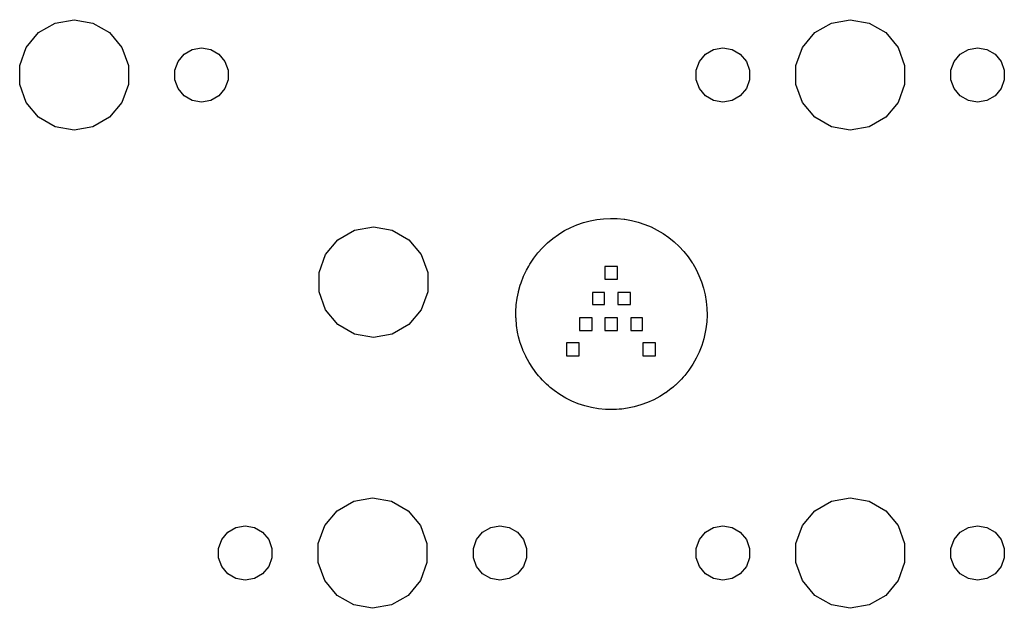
# Model space of a CAD drawing. Extents: x 50 to 349, y -142 to -48.
# Tile 9 of 10: x 310 to 349, y -117 to -93. Entities that reach past the tile are written whole.
import ezdxf

# ---------------------------------------------------------------- set-up
doc = ezdxf.new("R2010")
doc.units = 0
doc.header["$MEASUREMENT"] = 0
doc.layers.add('BLACK', color=7, linetype='CONTINUOUS')

msp = doc.modelspace()

# ---------------------------------------------------------------- linework, layer by layer
at = {"layer": 'Black'}
for p, q in [((311.191, -93.1805), (311.944, -93.0477)), ((311.944, -93.0477), (312.697, -93.1805)), ((342.147, -93.1805), (342.9, -93.0477)), ((342.9, -93.0477), (343.653, -93.1805)), ((310.528, -93.563), (311.191, -93.1805)), ((312.697, -93.1805), (313.359, -93.563)), ((341.484, -93.563), (342.147, -93.1805)), ((343.653, -93.1805), (344.316, -93.563)), ((310.037, -94.1489), (310.528, -93.563)), ((313.359, -93.563), (313.851, -94.1489)), ((340.993, -94.1489), (341.484, -93.563)), ((344.316, -93.563), (344.807, -94.1489)), ((309.775, -94.8676), (310.037, -94.1489)), ((313.851, -94.1489), (314.113, -94.8676)), ((316.33, -94.4234), (316.655, -94.236)), ((316.655, -94.236), (317.024, -94.1709)), ((317.024, -94.1709), (317.393, -94.236)), ((317.393, -94.236), (317.717, -94.4234)), ((337.126, -94.4234), (337.451, -94.236)), ((337.451, -94.236), (337.82, -94.1709)), ((337.82, -94.1709), (338.189, -94.236)), ((338.189, -94.236), (338.514, -94.4234)), ((340.731, -94.8676), (340.993, -94.1489)), ((344.807, -94.1489), (345.069, -94.8676)), ((347.286, -94.4234), (347.611, -94.236)), ((347.611, -94.236), (347.98, -94.1709)), ((347.98, -94.1709), (348.349, -94.236)), ((348.349, -94.236), (348.674, -94.4234)), ((316.089, -94.7104), (316.33, -94.4234)), ((317.717, -94.4234), (317.958, -94.7104)), ((336.885, -94.7104), (337.126, -94.4234)), ((338.514, -94.4234), (338.755, -94.7104)), ((347.045, -94.7104), (347.286, -94.4234)), ((348.674, -94.4234), (348.915, -94.7104)), ((309.775, -95.6324), (309.775, -94.8676)), ((314.113, -94.8676), (314.113, -95.6324)), ((315.961, -95.0626), (316.089, -94.7104)), ((317.958, -94.7104), (318.086, -95.0626)), ((336.757, -95.0626), (336.885, -94.7104)), ((338.755, -94.7104), (338.883, -95.0626)), ((340.731, -95.6324), (340.731, -94.8676)), ((345.069, -94.8676), (345.069, -95.6324)), ((346.917, -95.0626), (347.045, -94.7104)), ((348.915, -94.7104), (349.043, -95.0626)), ((315.961, -95.4374), (315.961, -95.0626)), ((318.086, -95.0626), (318.086, -95.4374)), ((336.757, -95.4374), (336.757, -95.0626)), ((338.883, -95.0626), (338.883, -95.4374)), ((346.917, -95.4374), (346.917, -95.0626)), ((349.043, -95.0626), (349.043, -95.4374)), ((310.037, -96.3511), (309.775, -95.6324)), ((314.113, -95.6324), (313.851, -96.3511)), ((316.089, -95.7896), (315.961, -95.4374)), ((316.33, -96.0766), (316.089, -95.7896)), ((317.958, -95.7896), (317.717, -96.0766)), ((318.086, -95.4374), (317.958, -95.7896)), ((336.885, -95.7896), (336.757, -95.4374)), ((337.126, -96.0766), (336.885, -95.7896)), ((338.755, -95.7896), (338.514, -96.0766)), ((338.883, -95.4374), (338.755, -95.7896)), ((340.993, -96.3511), (340.731, -95.6324)), ((345.069, -95.6324), (344.807, -96.3511)), ((347.045, -95.7896), (346.917, -95.4374)), ((347.286, -96.0766), (347.045, -95.7896)), ((348.915, -95.7896), (348.674, -96.0766)), ((349.043, -95.4374), (348.915, -95.7896)), ((316.655, -96.264), (316.33, -96.0766)), ((317.717, -96.0766), (317.393, -96.264)), ((337.451, -96.264), (337.126, -96.0766)), ((338.514, -96.0766), (338.189, -96.264)), ((347.611, -96.264), (347.286, -96.0766)), ((348.674, -96.0766), (348.349, -96.264)), ((310.528, -96.937), (310.037, -96.3511)), ((313.851, -96.3511), (313.359, -96.937)), ((317.024, -96.3291), (316.655, -96.264)), ((317.393, -96.264), (317.024, -96.3291)), ((337.82, -96.3291), (337.451, -96.264)), ((338.189, -96.264), (337.82, -96.3291)), ((341.484, -96.937), (340.993, -96.3511)), ((344.807, -96.3511), (344.316, -96.937)), ((347.98, -96.3291), (347.611, -96.264)), ((348.349, -96.264), (347.98, -96.3291)), ((311.191, -97.3195), (310.528, -96.937)), ((313.359, -96.937), (312.697, -97.3195)), ((342.147, -97.3195), (341.484, -96.937)), ((344.316, -96.937), (343.653, -97.3195)), ((311.944, -97.4523), (311.191, -97.3195)), ((312.697, -97.3195), (311.944, -97.4523)), ((342.9, -97.4523), (342.147, -97.3195)), ((343.653, -97.3195), (342.9, -97.4523)), ((323.129, -101.436), (323.882, -101.303)), ((323.882, -101.303), (324.635, -101.436)), ((331.75, -101.326), (332.001, -101.219)), ((332.001, -101.219), (332.258, -101.13)), ((332.001, -101.219), (332.001, -101.219)), ((332.001, -101.219), (332.001, -101.219)), ((332.258, -101.13), (332.521, -101.06)), ((332.258, -101.13), (332.258, -101.13)), ((332.258, -101.13), (332.258, -101.13)), ((332.521, -101.06), (332.788, -101.009)), ((332.521, -101.06), (332.521, -101.06)), ((332.521, -101.06), (332.521, -101.06)), ((332.788, -101.009), (332.789, -101.009)), ((332.789, -101.009), (333.059, -100.976)), ((332.789, -101.009), (332.789, -101.009)), ((333.059, -100.976), (333.059, -100.976)), ((333.059, -100.976), (333.06, -100.976)), ((333.06, -100.976), (333.332, -100.963)), ((333.332, -100.963), (333.332, -100.963)), ((333.332, -100.963), (333.332, -100.963)), ((333.332, -100.963), (333.605, -100.97)), ((333.605, -100.97), (333.606, -100.97)), ((333.606, -100.97), (333.606, -100.97)), ((333.606, -100.97), (333.879, -100.997)), ((333.879, -100.997), (333.879, -100.997)), ((333.879, -100.997), (333.879, -100.997)), ((333.879, -100.997), (333.904, -101)), ((333.904, -101), (333.904, -101)), ((333.904, -101), (333.904, -101)), ((333.904, -101), (334.179, -101.049)), ((334.179, -101.049), (334.179, -101.049)), ((334.179, -101.049), (334.179, -101.049)), ((334.179, -101.049), (334.447, -101.117)), ((334.447, -101.117), (334.447, -101.117)), ((334.447, -101.117), (334.447, -101.117)), ((334.447, -101.117), (334.708, -101.204)), ((334.708, -101.204), (334.708, -101.204)), ((334.708, -101.204), (334.708, -101.204)), ((334.708, -101.204), (334.96, -101.308)), ((334.96, -101.308), (334.961, -101.308)), ((334.961, -101.308), (334.961, -101.308)), ((334.961, -101.308), (335.204, -101.43)), ((322.466, -101.818), (323.129, -101.436)), ((324.635, -101.436), (325.297, -101.818)), ((331.038, -101.764), (331.263, -101.601)), ((331.263, -101.601), (331.274, -101.594)), ((331.263, -101.601), (331.263, -101.601)), ((331.263, -101.601), (331.263, -101.601)), ((331.274, -101.594), (331.507, -101.451)), ((331.274, -101.594), (331.274, -101.594)), ((331.274, -101.594), (331.274, -101.594)), ((331.507, -101.451), (331.508, -101.451)), ((331.508, -101.451), (331.75, -101.326)), ((331.508, -101.451), (331.508, -101.451)), ((331.75, -101.326), (331.75, -101.326)), ((331.75, -101.326), (331.75, -101.326)), ((335.204, -101.43), (335.204, -101.43)), ((335.204, -101.43), (335.204, -101.43)), ((335.204, -101.43), (335.438, -101.569)), ((335.438, -101.569), (335.438, -101.569)), ((335.438, -101.569), (335.438, -101.569)), ((335.438, -101.569), (335.661, -101.724)), ((321.975, -102.404), (322.466, -101.818)), ((325.297, -101.818), (325.789, -102.404)), ((330.628, -102.134), (330.826, -101.942)), ((330.826, -101.942), (331.038, -101.764)), ((330.826, -101.942), (330.826, -101.942)), ((330.826, -101.942), (330.826, -101.942)), ((331.038, -101.764), (331.038, -101.764)), ((331.038, -101.764), (331.038, -101.764)), ((335.661, -101.724), (335.661, -101.724)), ((335.661, -101.724), (335.661, -101.725)), ((335.661, -101.725), (335.873, -101.896)), ((335.873, -101.896), (335.873, -101.896)), ((335.873, -101.896), (335.873, -101.896)), ((335.873, -101.896), (336.073, -102.083)), ((336.073, -102.083), (336.073, -102.083)), ((336.073, -102.083), (336.073, -102.083)), ((336.073, -102.083), (336.26, -102.285)), ((321.713, -103.123), (321.975, -102.404)), ((325.789, -102.404), (326.051, -103.123)), ((330.276, -102.555), (330.444, -102.339)), ((330.444, -102.338), (330.627, -102.134)), ((330.444, -102.339), (330.444, -102.338)), ((330.444, -102.339), (330.444, -102.339)), ((330.627, -102.134), (330.628, -102.134)), ((330.628, -102.134), (330.628, -102.134)), ((336.26, -102.285), (336.261, -102.285)), ((336.261, -102.285), (336.261, -102.285)), ((336.261, -102.285), (336.434, -102.501)), ((329.989, -103.023), (330.074, -102.873)), ((330.074, -102.873), (330.124, -102.784)), ((330.124, -102.784), (330.276, -102.556)), ((330.124, -102.784), (330.124, -102.784)), ((330.124, -102.784), (330.124, -102.784)), ((330.276, -102.556), (330.276, -102.555)), ((330.276, -102.556), (330.276, -102.556)), ((333.106, -102.88), (333.106, -103.388)), ((333.614, -102.88), (333.106, -102.88)), ((333.614, -103.388), (333.614, -102.88)), ((336.434, -102.501), (336.434, -102.501)), ((336.434, -102.501), (336.434, -102.502)), ((336.434, -102.502), (336.594, -102.732)), ((336.594, -102.732), (336.594, -102.732)), ((336.594, -102.732), (336.594, -102.732)), ((336.594, -102.732), (336.615, -102.766)), ((336.615, -102.766), (336.615, -102.766)), ((336.615, -102.766), (336.615, -102.766)), ((336.615, -102.766), (336.749, -102.998)), ((321.713, -103.887), (321.713, -103.123)), ((326.051, -103.123), (326.051, -103.887)), ((329.771, -103.529), (329.871, -103.272)), ((329.871, -103.271), (329.989, -103.023)), ((329.871, -103.272), (329.871, -103.271)), ((329.871, -103.271), (329.871, -103.271)), ((329.989, -103.023), (329.989, -103.023)), ((329.989, -103.023), (329.989, -103.023)), ((336.749, -102.998), (336.749, -102.998)), ((336.749, -102.998), (336.749, -102.999)), ((336.749, -102.999), (336.866, -103.24)), ((336.866, -103.24), (336.866, -103.241)), ((336.866, -103.241), (336.866, -103.241)), ((336.866, -103.241), (336.964, -103.491)), ((329.669, -103.879), (329.741, -103.62)), ((329.741, -103.62), (329.771, -103.529)), ((329.741, -103.62), (329.741, -103.62)), ((329.741, -103.62), (329.741, -103.62)), ((329.771, -103.529), (329.771, -103.529)), ((329.771, -103.529), (329.771, -103.529)), ((333.106, -103.388), (333.614, -103.388)), ((336.964, -103.491), (336.965, -103.491)), ((336.965, -103.491), (336.965, -103.491)), ((336.965, -103.491), (337.045, -103.748)), ((321.975, -104.606), (321.713, -103.887)), ((326.051, -103.887), (325.789, -104.606)), ((329.616, -104.145), (329.663, -103.91)), ((329.663, -103.91), (329.669, -103.879)), ((329.669, -103.879), (329.669, -103.879)), ((329.669, -103.879), (329.669, -103.879)), ((332.618, -103.916), (332.618, -104.394)), ((333.096, -103.916), (332.618, -103.916)), ((333.096, -104.394), (333.096, -103.916)), ((333.624, -103.916), (333.624, -104.394)), ((334.132, -103.916), (333.624, -103.916)), ((334.132, -104.394), (334.132, -103.916)), ((337.045, -103.748), (337.045, -103.749)), ((337.045, -103.749), (337.046, -103.749)), ((337.046, -103.749), (337.108, -104.011)), ((337.108, -104.011), (337.108, -104.011)), ((337.108, -104.011), (337.108, -104.012)), ((337.108, -104.012), (337.153, -104.278)), ((329.566, -104.687), (329.581, -104.415)), ((329.581, -104.414), (329.616, -104.145)), ((329.581, -104.415), (329.581, -104.414)), ((329.581, -104.415), (329.581, -104.415)), ((329.616, -104.145), (329.616, -104.145)), ((329.616, -104.145), (329.616, -104.145)), ((332.618, -104.394), (333.096, -104.394)), ((333.624, -104.394), (334.132, -104.394)), ((337.153, -104.278), (337.153, -104.278)), ((337.153, -104.278), (337.153, -104.279)), ((337.153, -104.279), (337.179, -104.548)), ((322.466, -105.192), (321.975, -104.606)), ((325.789, -104.606), (325.297, -105.192)), ((329.568, -104.917), (329.566, -104.687)), ((329.566, -104.687), (329.566, -104.687)), ((329.566, -104.687), (329.566, -104.687)), ((337.186, -104.82), (337.173, -105.091)), ((337.179, -104.548), (337.179, -104.548)), ((337.179, -104.548), (337.179, -104.548)), ((337.179, -104.548), (337.186, -104.819)), ((337.186, -104.819), (337.185, -104.819)), ((337.185, -104.819), (337.186, -104.82)), ((323.129, -105.574), (322.466, -105.192)), ((325.297, -105.192), (324.635, -105.574)), ((329.569, -104.959), (329.568, -104.917)), ((329.591, -105.23), (329.569, -104.959)), ((329.569, -104.959), (329.569, -104.959)), ((329.569, -104.959), (329.569, -104.959)), ((329.632, -105.497), (329.591, -105.23)), ((329.591, -105.23), (329.591, -105.23)), ((329.591, -105.23), (329.591, -105.23)), ((332.1, -104.922), (332.1, -105.43)), ((332.608, -104.922), (332.1, -104.922)), ((332.608, -105.43), (332.608, -104.922)), ((333.106, -104.922), (333.106, -105.43)), ((333.614, -104.922), (333.106, -104.922)), ((333.614, -105.43), (333.614, -104.922)), ((334.142, -104.922), (334.142, -105.43)), ((334.62, -104.922), (334.142, -104.922)), ((334.62, -105.43), (334.62, -104.922)), ((337.173, -105.091), (337.142, -105.361)), ((337.173, -105.091), (337.173, -105.091)), ((337.173, -105.091), (337.173, -105.091)), ((323.882, -105.707), (323.129, -105.574)), ((324.635, -105.574), (323.882, -105.707)), ((329.673, -105.684), (329.632, -105.497)), ((329.632, -105.497), (329.632, -105.497)), ((329.632, -105.497), (329.632, -105.497)), ((332.1, -105.43), (332.608, -105.43)), ((333.106, -105.43), (333.614, -105.43)), ((334.142, -105.43), (334.62, -105.43)), ((337.118, -105.497), (337.056, -105.769)), ((337.142, -105.361), (337.118, -105.497)), ((337.118, -105.497), (337.118, -105.497)), ((337.118, -105.497), (337.118, -105.497)), ((337.142, -105.361), (337.142, -105.361)), ((337.142, -105.361), (337.142, -105.361)), ((329.673, -105.685), (329.673, -105.684)), ((329.673, -105.684), (329.673, -105.684)), ((329.741, -105.924), (329.673, -105.685)), ((329.748, -105.95), (329.741, -105.924)), ((329.748, -105.951), (329.748, -105.95)), ((329.748, -105.95), (329.748, -105.95)), ((329.843, -106.209), (329.748, -105.951)), ((331.582, -105.928), (331.582, -106.436)), ((332.09, -105.928), (331.582, -105.928)), ((332.09, -106.436), (332.09, -105.928)), ((334.63, -105.928), (334.63, -106.436)), ((335.138, -105.928), (334.63, -105.928)), ((335.138, -106.436), (335.138, -105.928)), ((337.055, -105.769), (336.974, -106.033)), ((337.056, -105.769), (337.055, -105.769)), ((337.055, -105.769), (337.055, -105.769)), ((329.843, -106.21), (329.843, -106.209)), ((329.956, -106.461), (329.843, -106.21)), ((329.843, -106.21), (329.843, -106.21)), ((336.874, -106.29), (336.755, -106.539)), ((336.974, -106.033), (336.874, -106.29)), ((336.874, -106.29), (336.874, -106.29)), ((336.874, -106.29), (336.874, -106.29)), ((336.974, -106.033), (336.974, -106.033)), ((336.974, -106.033), (336.974, -106.033)), ((329.956, -106.462), (329.956, -106.461)), ((329.956, -106.461), (329.956, -106.461)), ((330.087, -106.704), (329.956, -106.462)), ((330.087, -106.705), (330.087, -106.704)), ((330.087, -106.704), (330.087, -106.704)), ((330.235, -106.938), (330.087, -106.705)), ((331.582, -106.436), (332.09, -106.436)), ((334.63, -106.436), (335.138, -106.436)), ((336.618, -106.779), (336.463, -107.009)), ((336.755, -106.539), (336.618, -106.779)), ((336.618, -106.779), (336.618, -106.779)), ((336.618, -106.779), (336.618, -106.779)), ((336.755, -106.539), (336.755, -106.539)), ((336.755, -106.539), (336.755, -106.539)), ((330.236, -106.938), (330.235, -106.938)), ((330.235, -106.938), (330.235, -106.938)), ((330.401, -107.161), (330.236, -106.938)), ((330.411, -107.173), (330.401, -107.161)), ((330.401, -107.161), (330.401, -107.161)), ((330.401, -107.161), (330.401, -107.161)), ((330.411, -107.174), (330.411, -107.173)), ((330.411, -107.173), (330.411, -107.173)), ((330.472, -107.244), (330.411, -107.174)), ((336.463, -107.01), (336.299, -107.221)), ((336.463, -107.009), (336.463, -107.009)), ((336.463, -107.009), (336.463, -107.01)), ((330.543, -107.322), (330.472, -107.244)), ((330.472, -107.244), (330.472, -107.244)), ((330.472, -107.244), (330.472, -107.244)), ((330.543, -107.323), (330.543, -107.322)), ((330.621, -107.405), (330.543, -107.323)), ((330.543, -107.323), (330.543, -107.323)), ((330.703, -107.488), (330.621, -107.405)), ((330.621, -107.405), (330.621, -107.405)), ((330.621, -107.405), (330.621, -107.405)), ((330.784, -107.567), (330.703, -107.488)), ((330.703, -107.488), (330.703, -107.488)), ((330.703, -107.488), (330.703, -107.488)), ((330.861, -107.639), (330.784, -107.567)), ((330.784, -107.567), (330.784, -107.567)), ((330.784, -107.567), (330.784, -107.567)), ((336.005, -107.529), (335.923, -107.607)), ((336.088, -107.447), (336.005, -107.529)), ((336.005, -107.529), (336.005, -107.529)), ((336.005, -107.529), (336.005, -107.529)), ((336.167, -107.366), (336.088, -107.447)), ((336.088, -107.447), (336.088, -107.447)), ((336.088, -107.447), (336.088, -107.447)), ((336.239, -107.289), (336.167, -107.366)), ((336.167, -107.366), (336.167, -107.366)), ((336.167, -107.366), (336.167, -107.366)), ((336.299, -107.221), (336.239, -107.289)), ((336.239, -107.289), (336.239, -107.289)), ((336.239, -107.289), (336.239, -107.289)), ((336.299, -107.221), (336.299, -107.221)), ((336.299, -107.221), (336.299, -107.221)), ((330.929, -107.699), (330.861, -107.639)), ((330.861, -107.639), (330.861, -107.639)), ((330.861, -107.639), (330.861, -107.639)), ((331.086, -107.823), (330.929, -107.699)), ((330.929, -107.699), (330.929, -107.699)), ((330.929, -107.699), (330.929, -107.699)), ((331.314, -107.982), (331.086, -107.823)), ((331.086, -107.823), (331.086, -107.823)), ((331.086, -107.823), (331.086, -107.823)), ((331.551, -108.123), (331.314, -107.982)), ((331.314, -107.982), (331.314, -107.982)), ((331.314, -107.982), (331.314, -107.982)), ((335.537, -107.915), (335.305, -108.063)), ((335.538, -107.915), (335.537, -107.915)), ((335.761, -107.749), (335.538, -107.915)), ((335.538, -107.915), (335.538, -107.915)), ((335.773, -107.739), (335.761, -107.749)), ((335.761, -107.749), (335.761, -107.749)), ((335.761, -107.749), (335.761, -107.749)), ((335.774, -107.739), (335.773, -107.739)), ((335.773, -107.739), (335.773, -107.739)), ((335.844, -107.678), (335.774, -107.739)), ((335.922, -107.607), (335.844, -107.678)), ((335.844, -107.678), (335.844, -107.678)), ((335.844, -107.678), (335.844, -107.678)), ((335.923, -107.607), (335.922, -107.607)), ((335.923, -107.607), (335.923, -107.607)), ((331.552, -108.123), (331.551, -108.123)), ((331.551, -108.123), (331.551, -108.123)), ((331.797, -108.246), (331.552, -108.123)), ((331.798, -108.246), (331.797, -108.246)), ((332.052, -108.351), (331.798, -108.246)), ((331.798, -108.246), (331.798, -108.246)), ((332.313, -108.437), (332.052, -108.351)), ((332.052, -108.351), (332.052, -108.351)), ((332.052, -108.351), (332.052, -108.351)), ((334.811, -108.307), (334.552, -108.401)), ((335.062, -108.194), (334.811, -108.306)), ((334.811, -108.306), (334.811, -108.307)), ((334.811, -108.307), (334.811, -108.307)), ((335.304, -108.063), (335.062, -108.194)), ((335.062, -108.194), (335.062, -108.194)), ((335.062, -108.194), (335.062, -108.194)), ((335.305, -108.063), (335.304, -108.063)), ((335.304, -108.063), (335.304, -108.063)), ((332.581, -108.504), (332.313, -108.437)), ((332.313, -108.437), (332.313, -108.437)), ((332.313, -108.437), (332.313, -108.437)), ((332.854, -108.551), (332.581, -108.504)), ((332.581, -108.504), (332.581, -108.504)), ((332.581, -108.504), (332.581, -108.504)), ((332.855, -108.551), (332.854, -108.551)), ((333.133, -108.579), (332.855, -108.551)), ((332.855, -108.551), (332.855, -108.551)), ((333.148, -108.58), (333.133, -108.579)), ((333.133, -108.579), (333.133, -108.579)), ((333.133, -108.579), (333.133, -108.579)), ((333.243, -108.584), (333.148, -108.58)), ((333.148, -108.58), (333.148, -108.58)), ((333.148, -108.58), (333.148, -108.58)), ((333.35, -108.585), (333.243, -108.584)), ((333.243, -108.584), (333.243, -108.584)), ((333.243, -108.584), (333.243, -108.584)), ((333.465, -108.583), (333.35, -108.585)), ((333.35, -108.585), (333.35, -108.585)), ((333.35, -108.585), (333.35, -108.585)), ((333.58, -108.578), (333.465, -108.583)), ((333.465, -108.583), (333.465, -108.583)), ((333.465, -108.583), (333.465, -108.583)), ((333.689, -108.572), (333.58, -108.578)), ((333.58, -108.578), (333.58, -108.578)), ((333.58, -108.578), (333.58, -108.578)), ((333.787, -108.563), (333.689, -108.572)), ((333.689, -108.572), (333.689, -108.572)), ((333.689, -108.572), (333.689, -108.572)), ((334.016, -108.532), (333.787, -108.563)), ((333.787, -108.563), (333.787, -108.563)), ((333.787, -108.563), (333.787, -108.563)), ((334.017, -108.532), (334.016, -108.532)), ((334.016, -108.532), (334.016, -108.532)), ((334.287, -108.476), (334.017, -108.532)), ((334.552, -108.401), (334.287, -108.476)), ((334.287, -108.476), (334.287, -108.476)), ((334.287, -108.476), (334.287, -108.476)), ((334.552, -108.401), (334.552, -108.401)), ((334.552, -108.401), (334.552, -108.401)), ((322.434, -112.613), (323.097, -112.231)), ((323.097, -112.231), (323.85, -112.098)), ((323.85, -112.098), (324.603, -112.231)), ((324.603, -112.231), (325.266, -112.613)), ((341.484, -112.613), (342.147, -112.231)), ((342.147, -112.231), (342.9, -112.098)), ((342.9, -112.098), (343.653, -112.231)), ((343.653, -112.231), (344.316, -112.613)), ((321.943, -113.199), (322.434, -112.613)), ((325.266, -112.613), (325.757, -113.199)), ((340.993, -113.199), (341.484, -112.613)), ((344.316, -112.613), (344.807, -113.199)), ((317.835, -113.76), (318.076, -113.473)), ((318.076, -113.473), (318.401, -113.286)), ((318.401, -113.286), (318.77, -113.221)), ((318.77, -113.221), (319.139, -113.286)), ((319.139, -113.286), (319.464, -113.473)), ((319.464, -113.473), (319.705, -113.76)), ((321.681, -113.918), (321.943, -113.199)), ((325.757, -113.199), (326.019, -113.918)), ((327.995, -113.76), (328.236, -113.473)), ((328.236, -113.473), (328.561, -113.286)), ((328.561, -113.286), (328.93, -113.221)), ((328.93, -113.221), (329.299, -113.286)), ((329.299, -113.286), (329.624, -113.473)), ((329.624, -113.473), (329.865, -113.76)), ((336.885, -113.76), (337.126, -113.473)), ((337.126, -113.473), (337.451, -113.286)), ((337.451, -113.286), (337.82, -113.221)), ((337.82, -113.221), (338.189, -113.286)), ((338.189, -113.286), (338.514, -113.473)), ((338.514, -113.473), (338.755, -113.76)), ((340.731, -113.918), (340.993, -113.199)), ((344.807, -113.199), (345.069, -113.918)), ((347.045, -113.76), (347.286, -113.473)), ((347.286, -113.473), (347.611, -113.286)), ((347.611, -113.286), (347.98, -113.221)), ((347.98, -113.221), (348.349, -113.286)), ((348.349, -113.286), (348.674, -113.473)), ((348.674, -113.473), (348.915, -113.76)), ((317.707, -114.113), (317.835, -113.76)), ((319.705, -113.76), (319.833, -114.113)), ((327.867, -114.113), (327.995, -113.76)), ((329.865, -113.76), (329.993, -114.113)), ((336.757, -114.113), (336.885, -113.76)), ((338.755, -113.76), (338.883, -114.113)), ((346.917, -114.113), (347.045, -113.76)), ((348.915, -113.76), (349.043, -114.113)), ((317.707, -114.487), (317.707, -114.113)), ((319.833, -114.113), (319.833, -114.487)), ((321.681, -114.682), (321.681, -113.918)), ((326.019, -113.918), (326.019, -114.682)), ((327.867, -114.487), (327.867, -114.113)), ((329.993, -114.113), (329.993, -114.487)), ((336.757, -114.487), (336.757, -114.113)), ((338.883, -114.113), (338.883, -114.487)), ((340.731, -114.682), (340.731, -113.918)), ((345.069, -113.918), (345.069, -114.682)), ((346.917, -114.487), (346.917, -114.113)), ((349.043, -114.113), (349.043, -114.487)), ((317.835, -114.84), (317.707, -114.487)), ((319.833, -114.487), (319.705, -114.84)), ((327.995, -114.84), (327.867, -114.487)), ((329.993, -114.487), (329.865, -114.84)), ((336.885, -114.84), (336.757, -114.487)), ((338.883, -114.487), (338.755, -114.84)), ((347.045, -114.84), (346.917, -114.487)), ((349.043, -114.487), (348.915, -114.84)), ((318.076, -115.127), (317.835, -114.84)), ((319.705, -114.84), (319.464, -115.127)), ((321.943, -115.401), (321.681, -114.682)), ((326.019, -114.682), (325.757, -115.401)), ((328.236, -115.127), (327.995, -114.84)), ((329.865, -114.84), (329.624, -115.127)), ((337.126, -115.127), (336.885, -114.84)), ((338.755, -114.84), (338.514, -115.127)), ((340.993, -115.401), (340.731, -114.682)), ((345.069, -114.682), (344.807, -115.401)), ((347.286, -115.127), (347.045, -114.84)), ((348.915, -114.84), (348.674, -115.127)), ((318.401, -115.314), (318.076, -115.127)), ((318.77, -115.379), (318.401, -115.314)), ((319.139, -115.314), (318.77, -115.379)), ((319.464, -115.127), (319.139, -115.314)), ((322.434, -115.987), (321.943, -115.401)), ((325.757, -115.401), (325.266, -115.987)), ((328.561, -115.314), (328.236, -115.127)), ((328.93, -115.379), (328.561, -115.314)), ((329.299, -115.314), (328.93, -115.379)), ((329.624, -115.127), (329.299, -115.314)), ((337.451, -115.314), (337.126, -115.127)), ((337.82, -115.379), (337.451, -115.314)), ((338.189, -115.314), (337.82, -115.379)), ((338.514, -115.127), (338.189, -115.314)), ((341.484, -115.987), (340.993, -115.401)), ((344.807, -115.401), (344.316, -115.987)), ((347.611, -115.314), (347.286, -115.127)), ((347.98, -115.379), (347.611, -115.314)), ((348.349, -115.314), (347.98, -115.379)), ((348.674, -115.127), (348.349, -115.314)), ((323.097, -116.369), (322.434, -115.987)), ((325.266, -115.987), (324.603, -116.369)), ((342.147, -116.369), (341.484, -115.987)), ((344.316, -115.987), (343.653, -116.369)), ((323.85, -116.502), (323.097, -116.369)), ((324.603, -116.369), (323.85, -116.502)), ((342.9, -116.502), (342.147, -116.369)), ((343.653, -116.369), (342.9, -116.502))]:
    msp.add_line(p, q, dxfattribs=at)

doc.saveas('drawing.dxf')
